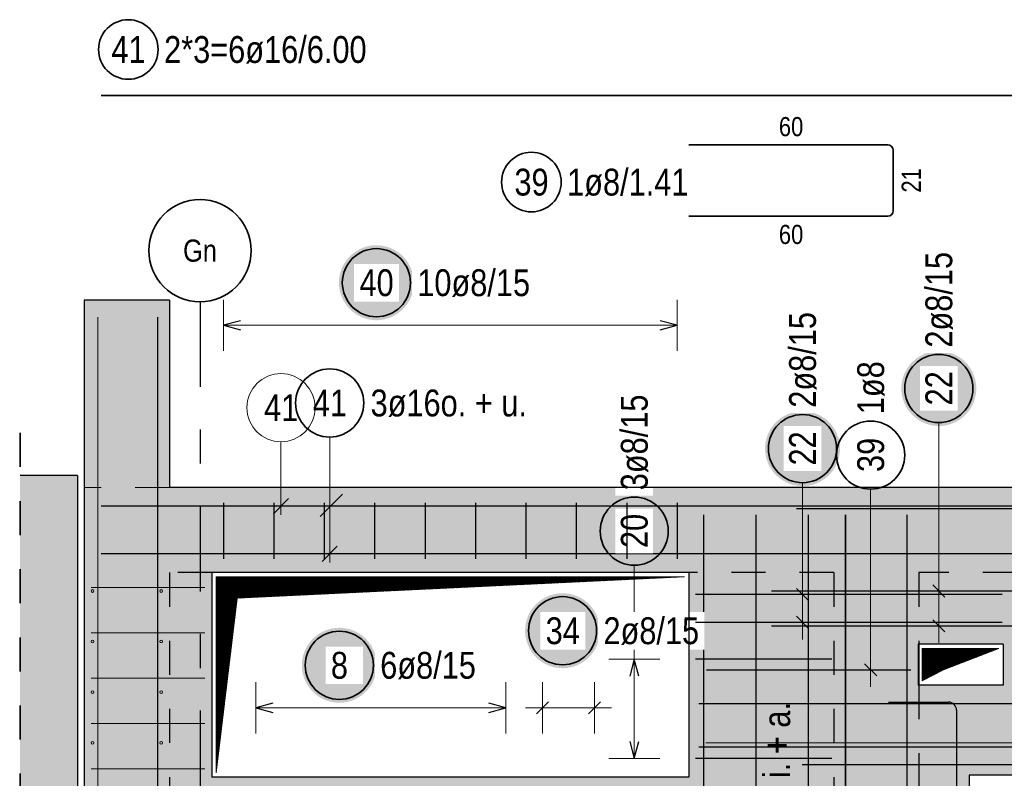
# Model space of a CAD drawing. Header units: millimetres. Extents: x -4.8 to 49, y -12 to 21.
# Tile 29 of 56: x 26.1 to 29, y 6.6 to 8.8. Entities that reach past the tile are written whole.
import ezdxf
from ezdxf.enums import TextEntityAlignment as Align

# ---------------------------------------------------------------- set-up
doc = ezdxf.new("R2010")
doc.units = ezdxf.units.MM
doc.linetypes.add('DASHDOTX2', pattern=[2, 1, -0.5, 0, -0.5])
doc.linetypes.add('HIDDEN', pattern=[0.375, 0.25, -0.125])
doc.layers.add('Achsen', color=7, linetype='Continuous', lineweight=20)
doc.layers.add('nplo Bewehrung', color=7, linetype='Continuous', lineweight=20)
doc.styles.add('Arial Narrow', font='ARIALN.TTF')
pattern_1 = [(45, (0, 0), (-0.00183847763, 0.00183847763), [])]

msp = doc.modelspace()

# ---------------------------------------------------------------- hatches: boundary and pattern name
at = {"lineweight": 25, "true_color": 0xffffff}
for points in [[(27.234274, 8.047849), (27.234207, 8.051688), (27.234006, 8.055522), (27.233672, 8.059347), (27.233204, 8.063158), (27.232603, 8.06695), (27.23187, 8.070719), (27.231007, 8.07446), (27.230013, 8.078169), (27.22889, 8.081841), (27.22764, 8.085471), (27.226264, 8.089055), (27.224764, 8.09259), (27.223142, 8.096069), (27.221398, 8.099491), (27.219537, 8.102849), (27.21756, 8.10614), (27.215468, 8.10936), (27.213266, 8.112505), (27.210955, 8.115571), (27.208539, 8.118555), (27.20602, 8.121453), (27.203402, 8.124261), (27.200687, 8.126976), (27.197879, 8.129595), (27.194981, 8.132114), (27.191997, 8.13453), (27.188931, 8.136841), (27.185785, 8.139043), (27.182565, 8.141134), (27.179274, 8.143111), (27.175916, 8.144973), (27.172495, 8.146716), (27.169015, 8.148339), (27.165481, 8.149839), (27.161896, 8.151215), (27.158266, 8.152465), (27.154594, 8.153587), (27.150886, 8.154581), (27.147145, 8.155445), (27.143376, 8.156178), (27.139583, 8.156778), (27.135772, 8.157246), (27.131947, 8.157581), (27.128113, 8.157782), (27.124274, 8.157849), (27.120435, 8.157782), (27.116601, 8.157581), (27.112776, 8.157246), (27.108965, 8.156778), (27.105173, 8.156178), (27.101404, 8.155445), (27.097663, 8.154581), (27.093954, 8.153587), (27.090282, 8.152465), (27.086652, 8.151215), (27.083067, 8.149839), (27.079533, 8.148339), (27.076053, 8.146716), (27.072632, 8.144973), (27.069274, 8.143111), (27.065983, 8.141134), (27.062763, 8.139043), (27.059618, 8.136841), (27.056551, 8.13453), (27.053568, 8.132114), (27.05067, 8.129595), (27.047862, 8.126976), (27.045147, 8.124261), (27.042528, 8.121453), (27.040009, 8.118555), (27.037593, 8.115571), (27.035282, 8.112505), (27.03308, 8.10936), (27.030989, 8.10614), (27.029011, 8.102849), (27.02715, 8.099491), (27.025407, 8.096069), (27.023784, 8.09259), (27.022284, 8.089055), (27.020908, 8.085471), (27.019658, 8.081841), (27.018535, 8.078169), (27.017542, 8.07446), (27.016678, 8.070719), (27.015945, 8.06695), (27.015345, 8.063158), (27.014877, 8.059347), (27.014542, 8.055522), (27.014341, 8.051688), (27.014274, 8.047849), (27.014341, 8.04401), (27.014542, 8.040175), (27.014877, 8.036351), (27.015345, 8.03254), (27.015945, 8.028747), (27.016678, 8.024978), (27.017542, 8.021237), (27.018535, 8.017529), (27.019658, 8.013857), (27.020908, 8.010226), (27.022284, 8.006642), (27.023784, 8.003108), (27.025407, 7.999628), (27.02715, 7.996207), (27.029011, 7.992849), (27.030989, 7.989558), (27.03308, 7.986337), (27.035282, 7.983192), (27.037593, 7.980126), (27.040009, 7.977142), (27.042528, 7.974244), (27.045147, 7.971436), (27.047862, 7.968721), (27.05067, 7.966103), (27.053568, 7.963584), (27.056551, 7.961167), (27.059618, 7.958857), (27.062763, 7.956655), (27.065983, 7.954563), (27.069274, 7.952586), (27.072632, 7.950724), (27.076053, 7.948981), (27.079533, 7.947359), (27.083067, 7.945858), (27.086652, 7.944482), (27.090282, 7.943232), (27.093954, 7.94211), (27.097663, 7.941116), (27.101404, 7.940252), (27.105173, 7.93952), (27.108965, 7.938919), (27.112776, 7.938451), (27.116601, 7.938117), (27.120435, 7.937916), (27.124274, 7.937849), (27.128113, 7.937916), (27.131947, 7.938117), (27.135772, 7.938451), (27.139583, 7.938919), (27.143376, 7.93952), (27.147145, 7.940252), (27.150886, 7.941116), (27.154594, 7.94211), (27.158266, 7.943232), (27.161896, 7.944482), (27.165481, 7.945858), (27.169015, 7.947359), (27.172495, 7.948981), (27.175916, 7.950724), (27.179274, 7.952586), (27.182565, 7.954563), (27.185785, 7.956655), (27.188931, 7.958857), (27.191997, 7.961167), (27.194981, 7.963584), (27.197879, 7.966103), (27.200687, 7.968721), (27.203402, 7.971436), (27.20602, 7.974244), (27.208539, 7.977142), (27.210955, 7.980126), (27.213266, 7.983192), (27.215468, 7.986337), (27.21756, 7.989558), (27.219537, 7.992849), (27.221398, 7.996207), (27.223142, 7.999628), (27.224764, 8.003108), (27.226264, 8.006642), (27.22764, 8.010226), (27.22889, 8.013857), (27.230013, 8.017529), (27.231007, 8.021237), (27.23187, 8.024978), (27.232603, 8.028747), (27.233204, 8.03254), (27.233672, 8.036351), (27.234006, 8.040175)], [(28.885, 7.737325), (28.884933, 7.741164), (28.884732, 7.744999), (28.884397, 7.748823), (28.883929, 7.752634), (28.883329, 7.756427), (28.882596, 7.760196), (28.881733, 7.763937), (28.880739, 7.767645), (28.879616, 7.771317), (28.878366, 7.774948), (28.87699, 7.778532), (28.87549, 7.782066), (28.873867, 7.785546), (28.872124, 7.788967), (28.870263, 7.792325), (28.868285, 7.795616), (28.866194, 7.798837), (28.863992, 7.801982), (28.861681, 7.805048), (28.859265, 7.808032), (28.856746, 7.81093), (28.854127, 7.813738), (28.851412, 7.816453), (28.848604, 7.819071), (28.845707, 7.82159), (28.842723, 7.824007), (28.839656, 7.826317), (28.836511, 7.828519), (28.833291, 7.830611), (28.83, 7.832588), (28.826642, 7.83445), (28.823221, 7.836193), (28.819741, 7.837815), (28.816207, 7.839316), (28.812622, 7.840692), (28.808992, 7.841942), (28.80532, 7.843064), (28.801611, 7.844058), (28.79787, 7.844922), (28.794101, 7.845654), (28.790309, 7.846255), (28.786498, 7.846723), (28.782673, 7.847057), (28.778839, 7.847258), (28.775, 7.847325), (28.771161, 7.847258), (28.767327, 7.847057), (28.763502, 7.846723), (28.759691, 7.846255), (28.755899, 7.845654), (28.75213, 7.844922), (28.748389, 7.844058), (28.74468, 7.843064), (28.741008, 7.841942), (28.737378, 7.840692), (28.733793, 7.839316), (28.730259, 7.837815), (28.726779, 7.836193), (28.723358, 7.83445), (28.72, 7.832588), (28.716709, 7.830611), (28.713489, 7.828519), (28.710344, 7.826317), (28.707277, 7.824007), (28.704293, 7.82159), (28.701396, 7.819071), (28.698588, 7.816453), (28.695873, 7.813738), (28.693254, 7.81093), (28.690735, 7.808032), (28.688319, 7.805048), (28.686008, 7.801982), (28.683806, 7.798837), (28.681715, 7.795616), (28.679737, 7.792325), (28.677876, 7.788967), (28.676133, 7.785546), (28.67451, 7.782066), (28.67301, 7.778532), (28.671634, 7.774948), (28.670384, 7.771317), (28.669261, 7.767645), (28.668267, 7.763937), (28.667404, 7.760196), (28.666671, 7.756427), (28.666071, 7.752634), (28.665603, 7.748823), (28.665268, 7.744999), (28.665067, 7.741164), (28.665, 7.737325), (28.665067, 7.733486), (28.665268, 7.729652), (28.665603, 7.725827), (28.666071, 7.722016), (28.666671, 7.718224), (28.667404, 7.714455), (28.668267, 7.710714), (28.669261, 7.707005), (28.670384, 7.703333), (28.671634, 7.699703), (28.67301, 7.696119), (28.67451, 7.692584), (28.676133, 7.689105), (28.677876, 7.685683), (28.679737, 7.682325), (28.681715, 7.679034), (28.683806, 7.675814), (28.686008, 7.672669), (28.688319, 7.669603), (28.690735, 7.666619), (28.693254, 7.663721), (28.695873, 7.660913), (28.698588, 7.658198), (28.701396, 7.655579), (28.704293, 7.65306), (28.707277, 7.650644), (28.710344, 7.648333), (28.713489, 7.646131), (28.716709, 7.64404), (28.72, 7.642063), (28.723358, 7.640201), (28.726779, 7.638458), (28.730259, 7.636835), (28.733793, 7.635335), (28.737378, 7.633959), (28.741008, 7.632709), (28.74468, 7.631587), (28.748389, 7.630593), (28.75213, 7.629729), (28.755899, 7.628997), (28.759691, 7.628396), (28.763502, 7.627928), (28.767327, 7.627593), (28.771161, 7.627392), (28.775, 7.627325), (28.778839, 7.627392), (28.782673, 7.627593), (28.786498, 7.627928), (28.790309, 7.628396), (28.794101, 7.628997), (28.79787, 7.629729), (28.801611, 7.630593), (28.80532, 7.631587), (28.808992, 7.632709), (28.812622, 7.633959), (28.816207, 7.635335), (28.819741, 7.636835), (28.823221, 7.638458), (28.826642, 7.640201), (28.83, 7.642063), (28.833291, 7.64404), (28.836511, 7.646131), (28.839656, 7.648333), (28.842723, 7.650644), (28.845707, 7.65306), (28.848604, 7.655579), (28.851412, 7.658198), (28.854127, 7.660913), (28.856746, 7.663721), (28.859265, 7.666619), (28.861681, 7.669603), (28.863992, 7.672669), (28.866194, 7.675814), (28.868285, 7.679034), (28.870263, 7.682325), (28.872124, 7.685683), (28.873867, 7.689105), (28.87549, 7.692584), (28.87699, 7.696119), (28.878366, 7.699703), (28.879616, 7.703333), (28.880739, 7.707005), (28.881733, 7.710714), (28.882596, 7.714455), (28.883329, 7.718224), (28.883929, 7.722016), (28.884397, 7.725827), (28.884732, 7.729652)], [(28.485, 7.560965), (28.484933, 7.564804), (28.484732, 7.568638), (28.484397, 7.572463), (28.483929, 7.576274), (28.483329, 7.580067), (28.482596, 7.583836), (28.481733, 7.587577), (28.480739, 7.591285), (28.479616, 7.594957), (28.478366, 7.598587), (28.47699, 7.602172), (28.47549, 7.605706), (28.473867, 7.609186), (28.472124, 7.612607), (28.470263, 7.615965), (28.468285, 7.619256), (28.466194, 7.622476), (28.463992, 7.625622), (28.461681, 7.628688), (28.459265, 7.631672), (28.456746, 7.63457), (28.454127, 7.637378), (28.451412, 7.640093), (28.448604, 7.642711), (28.445707, 7.64523), (28.442723, 7.647646), (28.439656, 7.649957), (28.436511, 7.652159), (28.433291, 7.654251), (28.43, 7.656228), (28.426642, 7.658089), (28.423221, 7.659833), (28.419741, 7.661455), (28.416207, 7.662955), (28.412622, 7.664331), (28.408992, 7.665581), (28.40532, 7.666704), (28.401611, 7.667698), (28.39787, 7.668561), (28.394101, 7.669294), (28.390309, 7.669895), (28.386498, 7.670363), (28.382673, 7.670697), (28.378839, 7.670898), (28.375, 7.670965), (28.371161, 7.670898), (28.367327, 7.670697), (28.363502, 7.670363), (28.359691, 7.669895), (28.355899, 7.669294), (28.35213, 7.668561), (28.348389, 7.667698), (28.34468, 7.666704), (28.341008, 7.665581), (28.337378, 7.664331), (28.333793, 7.662955), (28.330259, 7.661455), (28.326779, 7.659833), (28.323358, 7.658089), (28.32, 7.656228), (28.316709, 7.654251), (28.313489, 7.652159), (28.310344, 7.649957), (28.307277, 7.647646), (28.304293, 7.64523), (28.301396, 7.642711), (28.298588, 7.640093), (28.295873, 7.637378), (28.293254, 7.63457), (28.290735, 7.631672), (28.288319, 7.628688), (28.286008, 7.625622), (28.283806, 7.622476), (28.281715, 7.619256), (28.279737, 7.615965), (28.277876, 7.612607), (28.276133, 7.609186), (28.27451, 7.605706), (28.27301, 7.602172), (28.271634, 7.598587), (28.270384, 7.594957), (28.269261, 7.591285), (28.268267, 7.587577), (28.267404, 7.583836), (28.266671, 7.580067), (28.266071, 7.576274), (28.265603, 7.572463), (28.265268, 7.568638), (28.265067, 7.564804), (28.265, 7.560965), (28.265067, 7.557126), (28.265268, 7.553292), (28.265603, 7.549467), (28.266071, 7.545656), (28.266671, 7.541864), (28.267404, 7.538095), (28.268267, 7.534354), (28.269261, 7.530645), (28.270384, 7.526973), (28.271634, 7.523343), (28.27301, 7.519759), (28.27451, 7.516224), (28.276133, 7.512744), (28.277876, 7.509323), (28.279737, 7.505965), (28.281715, 7.502674), (28.283806, 7.499454), (28.286008, 7.496309), (28.288319, 7.493242), (28.290735, 7.490259), (28.293254, 7.487361), (28.295873, 7.484553), (28.298588, 7.481838), (28.301396, 7.479219), (28.304293, 7.4767), (28.307277, 7.474284), (28.310344, 7.471973), (28.313489, 7.469771), (28.316709, 7.46768), (28.32, 7.465702), (28.323358, 7.463841), (28.326779, 7.462098), (28.330259, 7.460475), (28.333793, 7.458975), (28.337378, 7.457599), (28.341008, 7.456349), (28.34468, 7.455226), (28.348389, 7.454233), (28.35213, 7.453369), (28.355899, 7.452636), (28.359691, 7.452036), (28.363502, 7.451568), (28.367327, 7.451233), (28.371161, 7.451032), (28.375, 7.450965), (28.378839, 7.451032), (28.382673, 7.451233), (28.386498, 7.451568), (28.390309, 7.452036), (28.394101, 7.452636), (28.39787, 7.453369), (28.401611, 7.454233), (28.40532, 7.455226), (28.408992, 7.456349), (28.412622, 7.457599), (28.416207, 7.458975), (28.419741, 7.460475), (28.423221, 7.462098), (28.426642, 7.463841), (28.43, 7.465702), (28.433291, 7.46768), (28.436511, 7.469771), (28.439656, 7.471973), (28.442723, 7.474284), (28.445707, 7.4767), (28.448604, 7.479219), (28.451412, 7.481838), (28.454127, 7.484553), (28.456746, 7.487361), (28.459265, 7.490259), (28.461681, 7.493242), (28.463992, 7.496309), (28.466194, 7.499454), (28.468285, 7.502674), (28.470263, 7.505965), (28.472124, 7.509323), (28.473867, 7.512744), (28.47549, 7.516224), (28.47699, 7.519759), (28.478366, 7.523343), (28.479616, 7.526973), (28.480739, 7.530645), (28.481733, 7.534354), (28.482596, 7.538095), (28.483329, 7.541864), (28.483929, 7.545656), (28.484397, 7.549467), (28.484732, 7.553292)], [(27.780684, 7.026425), (27.780617, 7.030264), (27.780416, 7.034099), (27.780081, 7.037924), (27.779613, 7.041734), (27.779013, 7.045527), (27.77828, 7.049296), (27.777416, 7.053037), (27.776422, 7.056745), (27.7753, 7.060417), (27.77405, 7.064048), (27.772674, 7.067632), (27.771174, 7.071166), (27.769551, 7.074646), (27.767808, 7.078067), (27.765946, 7.081425), (27.763969, 7.084717), (27.761878, 7.087937), (27.759676, 7.091082), (27.757365, 7.094148), (27.754949, 7.097132), (27.75243, 7.10003), (27.749811, 7.102838), (27.747096, 7.105553), (27.744288, 7.108171), (27.74139, 7.11069), (27.738406, 7.113107), (27.73534, 7.115417), (27.732195, 7.11762), (27.728975, 7.119711), (27.725684, 7.121688), (27.722326, 7.12355), (27.718905, 7.125293), (27.715425, 7.126915), (27.71189, 7.128416), (27.708306, 7.129792), (27.704676, 7.131042), (27.701004, 7.132164), (27.697295, 7.133158), (27.693554, 7.134022), (27.689785, 7.134754), (27.685993, 7.135355), (27.682182, 7.135823), (27.678357, 7.136157), (27.674523, 7.136358), (27.670684, 7.136425), (27.666845, 7.136358), (27.66301, 7.136157), (27.659186, 7.135823), (27.655375, 7.135355), (27.651582, 7.134754), (27.647813, 7.134022), (27.644072, 7.133158), (27.640364, 7.132164), (27.636692, 7.131042), (27.633061, 7.129792), (27.629477, 7.128416), (27.625943, 7.126915), (27.622463, 7.125293), (27.619042, 7.12355), (27.615684, 7.121688), (27.612393, 7.119711), (27.609172, 7.11762), (27.606027, 7.115417), (27.602961, 7.113107), (27.599977, 7.11069), (27.597079, 7.108171), (27.594271, 7.105553), (27.591556, 7.102838), (27.588938, 7.10003), (27.586419, 7.097132), (27.584003, 7.094148), (27.581692, 7.091082), (27.57949, 7.087937), (27.577398, 7.084717), (27.575421, 7.081425), (27.573559, 7.078067), (27.571816, 7.074646), (27.570194, 7.071166), (27.568693, 7.067632), (27.567318, 7.064048), (27.566067, 7.060417), (27.564945, 7.056745), (27.563951, 7.053037), (27.563087, 7.049296), (27.562355, 7.045527), (27.561754, 7.041734), (27.561286, 7.037924), (27.560952, 7.034099), (27.560751, 7.030264), (27.560684, 7.026425), (27.560751, 7.022586), (27.560952, 7.018752), (27.561286, 7.014927), (27.561754, 7.011116), (27.562355, 7.007324), (27.563087, 7.003555), (27.563951, 6.999814), (27.564945, 6.996105), (27.566067, 6.992434), (27.567318, 6.988803), (27.568693, 6.985219), (27.570194, 6.981684), (27.571816, 6.978205), (27.573559, 6.974784), (27.575421, 6.971425), (27.577398, 6.968134), (27.57949, 6.964914), (27.581692, 6.961769), (27.584003, 6.958703), (27.586419, 6.955719), (27.588938, 6.952821), (27.591556, 6.950013), (27.594271, 6.947298), (27.597079, 6.944679), (27.599977, 6.94216), (27.602961, 6.939744), (27.606027, 6.937434), (27.609172, 6.935231), (27.612393, 6.93314), (27.615684, 6.931163), (27.619042, 6.929301), (27.622463, 6.927558), (27.625943, 6.925935), (27.629477, 6.924435), (27.633061, 6.923059), (27.636692, 6.921809), (27.640364, 6.920687), (27.644072, 6.919693), (27.647813, 6.918829), (27.651582, 6.918097), (27.655375, 6.917496), (27.659186, 6.917028), (27.66301, 6.916693), (27.666845, 6.916492), (27.670684, 6.916425), (27.674523, 6.916492), (27.678357, 6.916693), (27.682182, 6.917028), (27.685993, 6.917496), (27.689785, 6.918097), (27.693554, 6.918829), (27.697295, 6.919693), (27.701004, 6.920687), (27.704676, 6.921809), (27.708306, 6.923059), (27.71189, 6.924435), (27.715425, 6.925935), (27.718905, 6.927558), (27.722326, 6.929301), (27.725684, 6.931163), (27.728975, 6.93314), (27.732195, 6.935231), (27.73534, 6.937434), (27.738406, 6.939744), (27.74139, 6.94216), (27.744288, 6.944679), (27.747096, 6.947298), (27.749811, 6.950013), (27.75243, 6.952821), (27.754949, 6.955719), (27.757365, 6.958703), (27.759676, 6.961769), (27.761878, 6.964914), (27.763969, 6.968134), (27.765946, 6.971425), (27.767808, 6.974784), (27.769551, 6.978205), (27.771174, 6.981684), (27.772674, 6.985219), (27.77405, 6.988803), (27.7753, 6.992434), (27.776422, 6.996105), (27.777416, 6.999814), (27.77828, 7.003555), (27.779013, 7.007324), (27.779613, 7.011116), (27.780081, 7.014927), (27.780416, 7.018752)], [(27.125466, 6.925), (27.125399, 6.928839), (27.125198, 6.932673), (27.124864, 6.936498), (27.124396, 6.940309), (27.123795, 6.944101), (27.123062, 6.94787), (27.122199, 6.951611), (27.121205, 6.95532), (27.120082, 6.958992), (27.118832, 6.962622), (27.117456, 6.966207), (27.115956, 6.969741), (27.114333, 6.973221), (27.11259, 6.976642), (27.110729, 6.98), (27.108751, 6.983291), (27.10666, 6.986511), (27.104458, 6.989656), (27.102147, 6.992723), (27.099731, 6.995707), (27.097212, 6.998604), (27.094594, 7.001412), (27.091879, 7.004127), (27.08907, 7.006746), (27.086173, 7.009265), (27.083189, 7.011681), (27.080123, 7.013992), (27.076977, 7.016194), (27.073757, 7.018285), (27.070466, 7.020263), (27.067108, 7.022124), (27.063687, 7.023867), (27.060207, 7.02549), (27.056673, 7.02699), (27.053088, 7.028366), (27.049458, 7.029616), (27.045786, 7.030739), (27.042078, 7.031733), (27.038336, 7.032596), (27.034567, 7.033329), (27.030775, 7.033929), (27.026964, 7.034397), (27.023139, 7.034732), (27.019305, 7.034933), (27.015466, 7.035), (27.011627, 7.034933), (27.007793, 7.034732), (27.003968, 7.034397), (27.000157, 7.033929), (26.996365, 7.033329), (26.992596, 7.032596), (26.988855, 7.031733), (26.985146, 7.030739), (26.981474, 7.029616), (26.977844, 7.028366), (26.974259, 7.02699), (26.970725, 7.02549), (26.967245, 7.023867), (26.963824, 7.022124), (26.960466, 7.020263), (26.957175, 7.018285), (26.953955, 7.016194), (26.95081, 7.013992), (26.947743, 7.011681), (26.944759, 7.009265), (26.941862, 7.006746), (26.939054, 7.004127), (26.936339, 7.001412), (26.93372, 6.998604), (26.931201, 6.995707), (26.928785, 6.992723), (26.926474, 6.989656), (26.924272, 6.986511), (26.922181, 6.983291), (26.920203, 6.98), (26.918342, 6.976642), (26.916599, 6.973221), (26.914976, 6.969741), (26.913476, 6.966207), (26.9121, 6.962622), (26.91085, 6.958992), (26.909727, 6.95532), (26.908734, 6.951611), (26.90787, 6.94787), (26.907137, 6.944101), (26.906537, 6.940309), (26.906069, 6.936498), (26.905734, 6.932673), (26.905533, 6.928839), (26.905466, 6.925), (26.905533, 6.921161), (26.905734, 6.917327), (26.906069, 6.913502), (26.906537, 6.909691), (26.907137, 6.905899), (26.90787, 6.90213), (26.908734, 6.898389), (26.909727, 6.89468), (26.91085, 6.891008), (26.9121, 6.887378), (26.913476, 6.883793), (26.914976, 6.880259), (26.916599, 6.876779), (26.918342, 6.873358), (26.920203, 6.87), (26.922181, 6.866709), (26.924272, 6.863489), (26.926474, 6.860344), (26.928785, 6.857277), (26.931201, 6.854293), (26.93372, 6.851396), (26.936339, 6.848588), (26.939054, 6.845873), (26.941862, 6.843254), (26.944759, 6.840735), (26.947743, 6.838319), (26.95081, 6.836008), (26.953955, 6.833806), (26.957175, 6.831715), (26.960466, 6.829737), (26.963824, 6.827876), (26.967245, 6.826133), (26.970725, 6.82451), (26.974259, 6.82301), (26.977844, 6.821634), (26.981474, 6.820384), (26.985146, 6.819261), (26.988855, 6.818267), (26.992596, 6.817404), (26.996365, 6.816671), (27.000157, 6.816071), (27.003968, 6.815603), (27.007793, 6.815268), (27.011627, 6.815067), (27.015466, 6.815), (27.019305, 6.815067), (27.023139, 6.815268), (27.026964, 6.815603), (27.030775, 6.816071), (27.034567, 6.816671), (27.038336, 6.817404), (27.042078, 6.818267), (27.045786, 6.819261), (27.049458, 6.820384), (27.053088, 6.821634), (27.056673, 6.82301), (27.060207, 6.82451), (27.063687, 6.826133), (27.067108, 6.827876), (27.070466, 6.829737), (27.073757, 6.831715), (27.076977, 6.833806), (27.080123, 6.836008), (27.083189, 6.838319), (27.086173, 6.840735), (27.08907, 6.843254), (27.091879, 6.845873), (27.094594, 6.848588), (27.097212, 6.851396), (27.099731, 6.854293), (27.102147, 6.857277), (27.104458, 6.860344), (27.10666, 6.863489), (27.108751, 6.866709), (27.110729, 6.87), (27.11259, 6.873358), (27.114333, 6.876779), (27.115956, 6.880259), (27.117456, 6.883793), (27.118832, 6.887378), (27.120082, 6.891008), (27.121205, 6.89468), (27.122199, 6.898389), (27.123062, 6.90213), (27.123795, 6.905899), (27.124396, 6.909691), (27.124864, 6.913502), (27.125198, 6.917327)]]:
    msp.add_hatch(color=7, dxfattribs=at).paths.add_polyline_path(points)
at = {"lineweight": 50, "true_color": 0xd7ffd7}
for points in [[(26.26661, 7.447038), (26.51661, 7.447038), (26.51661, 7.997038), (26.26661, 7.997038)], [(26.078388, 6.977038), (26.24661, 6.977038), (26.24661, 7.482038), (26.078388, 7.482038)], [(35.79385, 7.267038), (35.796326, 7.267038), (35.796326, 7.447038), (26.26661, 7.447038), (26.26661, 7.197038), (35.79385, 7.197038)], [(26.26661, 4.267038), (26.51661, 4.267038), (26.51661, 7.197038), (26.26661, 7.197038)], [(26.078388, 4.017044), (26.24661, 4.017044), (26.24661, 6.977038), (26.078388, 6.977038)]]:
    msp.add_hatch(color=254, dxfattribs=at).paths.add_polyline_path(points)
h = msp.add_hatch(color=254, dxfattribs=at)
h.paths.add_polyline_path([(29.874263, 4.267038), (35.54385, 4.267038), (35.54385, 6.847038), (35.343951, 6.847038), (35.343951, 6.997038), (35.54385, 6.997038), (35.54385, 7.197038), (30.504145, 7.197038), (30.504145, 6.897044), (29.204145, 6.897044), (29.204145, 7.197038), (28.041061, 7.197038), (28.041061, 6.597044), (26.641061, 6.597044), (26.641061, 7.197038), (26.51661, 7.197038), (26.51661, 6.327038), (26.71661, 6.327038), (26.71661, 6.267038), (26.51661, 6.267038), (26.51661, 6.127038), (26.71661, 6.127038), (26.71661, 6.067038), (26.51661, 6.067038), (26.51661, 4.267038), (28.864263, 4.267038), (28.864263, 6.602038), (29.874263, 6.602038)])
h.paths.add_polyline_path([(30.744844, 6.882044), (30.744844, 7.182044), (31.044844, 7.182044), (31.044844, 6.882044)])
h.paths.add_polyline_path([(27.81811, 6.127038), (27.55811, 6.127038), (27.55811, 6.327038), (27.81811, 6.327038)])
h.paths.add_polyline_path([(31.144844, 6.907038), (31.144844, 7.157038), (31.394844, 7.157038), (31.394844, 6.907038)])
h.paths.add_polyline_path([(31.494844, 6.907038), (31.494844, 7.157038), (31.744844, 7.157038), (31.744844, 6.907038)])
h.paths.add_polyline_path([(31.844845, 6.907038), (31.844845, 7.157038), (32.094845, 7.157038), (32.094845, 6.907038)])
h.paths.add_polyline_path([(28.266609, 4.337038), (28.266584, 4.338609), (28.26651, 4.340178), (28.266387, 4.341744), (28.266215, 4.343305), (28.265994, 4.34486), (28.265724, 4.346407), (28.265405, 4.347945), (28.265038, 4.349473), (28.264624, 4.350988), (28.264162, 4.352489), (28.263653, 4.353975), (28.263098, 4.355444), (28.262497, 4.356896), (28.261851, 4.358327), (28.261159, 4.359738), (28.260424, 4.361126), (28.259646, 4.36249), (28.258826, 4.363829), (28.257963, 4.365142), (28.25706, 4.366427), (28.256117, 4.367683), (28.255135, 4.368909), (28.254115, 4.370104), (28.253058, 4.371265), (28.251964, 4.372393), (28.250837, 4.373487), (28.249675, 4.374544), (28.24848, 4.375564), (28.247255, 4.376546), (28.245998, 4.377489), (28.244713, 4.378392), (28.2434, 4.379255), (28.242061, 4.380075), (28.240697, 4.380853), (28.239309, 4.381588), (28.237898, 4.382279), (28.236467, 4.382926), (28.235015, 4.383527), (28.233546, 4.384082), (28.23206, 4.384591), (28.230559, 4.385053), (28.229044, 4.385467), (28.227516, 4.385834), (28.225978, 4.386152), (28.224431, 4.386423), (28.222876, 4.386644), (28.221315, 4.386816), (28.219749, 4.386939), (28.21818, 4.387013), (28.216609, 4.387038), (28.215039, 4.387013), (28.21347, 4.386939), (28.211904, 4.386816), (28.210342, 4.386644), (28.208787, 4.386423), (28.20724, 4.386152), (28.205702, 4.385834), (28.204175, 4.385467), (28.20266, 4.385053), (28.201158, 4.384591), (28.199672, 4.384082), (28.198203, 4.383527), (28.196752, 4.382926), (28.19532, 4.382279), (28.19391, 4.381588), (28.192521, 4.380853), (28.191157, 4.380075), (28.189818, 4.379255), (28.188505, 4.378392), (28.18722, 4.377489), (28.185964, 4.376546), (28.184738, 4.375564), (28.183544, 4.374544), (28.182382, 4.373487), (28.181254, 4.372393), (28.180161, 4.371265), (28.179104, 4.370104), (28.178083, 4.368909), (28.177101, 4.367683), (28.176158, 4.366427), (28.175255, 4.365142), (28.174393, 4.363829), (28.173572, 4.36249), (28.172794, 4.361126), (28.172059, 4.359738), (28.171368, 4.358327), (28.170721, 4.356896), (28.17012, 4.355444), (28.169565, 4.353975), (28.169056, 4.352489), (28.168594, 4.350988), (28.16818, 4.349473), (28.167813, 4.347945), (28.167495, 4.346407), (28.167225, 4.34486), (28.167003, 4.343305), (28.166831, 4.341744), (28.166708, 4.340178), (28.166634, 4.338609), (28.166609, 4.337038), (28.166634, 4.335468), (28.166708, 4.333899), (28.166831, 4.332333), (28.167003, 4.330771), (28.167225, 4.329216), (28.167495, 4.327669), (28.167813, 4.326131), (28.16818, 4.324604), (28.168594, 4.323089), (28.169056, 4.321587), (28.169565, 4.320101), (28.17012, 4.318632), (28.170721, 4.317181), (28.171368, 4.315749), (28.172059, 4.314339), (28.172794, 4.31295), (28.173572, 4.311586), (28.174393, 4.310247), (28.175255, 4.308934), (28.176158, 4.307649), (28.177101, 4.306393), (28.178083, 4.305167), (28.179104, 4.303973), (28.180161, 4.302811), (28.181254, 4.301683), (28.182382, 4.30059), (28.183544, 4.299533), (28.184738, 4.298512), (28.185964, 4.29753), (28.18722, 4.296587), (28.188505, 4.295684), (28.189818, 4.294822), (28.191157, 4.294001), (28.192521, 4.293223), (28.19391, 4.292488), (28.19532, 4.291797), (28.196752, 4.29115), (28.198203, 4.290549), (28.199672, 4.289994), (28.201158, 4.289485), (28.20266, 4.289023), (28.204175, 4.288609), (28.205702, 4.288242), (28.20724, 4.287924), (28.208787, 4.287654), (28.210342, 4.287432), (28.211904, 4.28726), (28.21347, 4.287137), (28.215039, 4.287063), (28.216609, 4.287038), (28.21818, 4.287063), (28.219749, 4.287137), (28.221315, 4.28726), (28.222876, 4.287432), (28.224431, 4.287654), (28.225978, 4.287924), (28.227516, 4.288242), (28.229044, 4.288609), (28.230559, 4.289023), (28.23206, 4.289485), (28.233546, 4.289994), (28.235015, 4.290549), (28.236467, 4.29115), (28.237898, 4.291797), (28.239309, 4.292488), (28.240697, 4.293223), (28.242061, 4.294001), (28.2434, 4.294822), (28.244713, 4.295684), (28.245998, 4.296587), (28.247255, 4.29753), (28.24848, 4.298512), (28.249675, 4.299533), (28.250837, 4.30059), (28.251964, 4.301683), (28.253058, 4.302811), (28.254115, 4.303973), (28.255135, 4.305167), (28.256117, 4.306393), (28.25706, 4.307649), (28.257963, 4.308934), (28.258826, 4.310247), (28.259646, 4.311586), (28.260424, 4.31295), (28.261159, 4.314339), (28.261851, 4.315749), (28.262497, 4.317181), (28.263098, 4.318632), (28.263653, 4.320101), (28.264162, 4.321587), (28.264624, 4.323089), (28.265038, 4.324604), (28.265405, 4.326131), (28.265724, 4.327669), (28.265994, 4.329216), (28.266215, 4.330771), (28.266387, 4.332333), (28.26651, 4.333899), (28.266584, 4.335468)])
h.paths.add_polyline_path([(32.278997, 6.907038), (32.278997, 7.157038), (32.678997, 7.157038), (32.678997, 6.907038)])
h.paths.add_polyline_path([(28.71414, 6.867044), (28.71414, 6.987044), (28.96414, 6.987044), (28.96414, 6.867044)])
at = {"layer": 'Achsen', "lineweight": 25, "true_color": 0xffffff}
msp.add_hatch(color=7, dxfattribs=at).paths.add_polyline_path([(27.991122, 7.318707), (27.991055, 7.322546), (27.990854, 7.32638), (27.990519, 7.330205), (27.990052, 7.334016), (27.989451, 7.337808), (27.988718, 7.341577), (27.987855, 7.345318), (27.986861, 7.349027), (27.985738, 7.352699), (27.984488, 7.356329), (27.983112, 7.359914), (27.981612, 7.363448), (27.979989, 7.366928), (27.978246, 7.370349), (27.976385, 7.373707), (27.974407, 7.376998), (27.972316, 7.380218), (27.970114, 7.383363), (27.967803, 7.38643), (27.965387, 7.389413), (27.962868, 7.392311), (27.960249, 7.395119), (27.957534, 7.397834), (27.954726, 7.400453), (27.951829, 7.402972), (27.948845, 7.405388), (27.945778, 7.407699), (27.942633, 7.409901), (27.939413, 7.411992), (27.936122, 7.41397), (27.932764, 7.415831), (27.929343, 7.417574), (27.925863, 7.419197), (27.922329, 7.420697), (27.918744, 7.422073), (27.915114, 7.423323), (27.911442, 7.424446), (27.907733, 7.425439), (27.903992, 7.426303), (27.900223, 7.427036), (27.896431, 7.427636), (27.89262, 7.428104), (27.888795, 7.428439), (27.884961, 7.42864), (27.881122, 7.428707), (27.877283, 7.42864), (27.873449, 7.428439), (27.869624, 7.428104), (27.865813, 7.427636), (27.862021, 7.427036), (27.858252, 7.426303), (27.854511, 7.425439), (27.850802, 7.424446), (27.84713, 7.423323), (27.8435, 7.422073), (27.839915, 7.420697), (27.836381, 7.419197), (27.832901, 7.417574), (27.82948, 7.415831), (27.826122, 7.41397), (27.822831, 7.411992), (27.819611, 7.409901), (27.816466, 7.407699), (27.813399, 7.405388), (27.810415, 7.402972), (27.807518, 7.400453), (27.80471, 7.397834), (27.801995, 7.395119), (27.799376, 7.392311), (27.796857, 7.389413), (27.794441, 7.38643), (27.79213, 7.383363), (27.789928, 7.380218), (27.787837, 7.376998), (27.785859, 7.373707), (27.783998, 7.370349), (27.782255, 7.366928), (27.780632, 7.363448), (27.779132, 7.359914), (27.777756, 7.356329), (27.776506, 7.352699), (27.775383, 7.349027), (27.77439, 7.345318), (27.773526, 7.341577), (27.772793, 7.337808), (27.772193, 7.334016), (27.771725, 7.330205), (27.77139, 7.32638), (27.771189, 7.322546), (27.771122, 7.318707), (27.771189, 7.314868), (27.77139, 7.311034), (27.771725, 7.307209), (27.772193, 7.303398), (27.772793, 7.299606), (27.773526, 7.295837), (27.77439, 7.292095), (27.775383, 7.288387), (27.776506, 7.284715), (27.777756, 7.281085), (27.779132, 7.2775), (27.780632, 7.273966), (27.782255, 7.270486), (27.783998, 7.267065), (27.785859, 7.263707), (27.787837, 7.260416), (27.789928, 7.257196), (27.79213, 7.25405), (27.794441, 7.250984), (27.796857, 7.248), (27.799376, 7.245102), (27.801995, 7.242294), (27.80471, 7.239579), (27.807518, 7.236961), (27.810415, 7.234442), (27.813399, 7.232026), (27.816466, 7.229715), (27.819611, 7.227513), (27.822831, 7.225422), (27.826122, 7.223444), (27.82948, 7.221583), (27.832901, 7.219839), (27.836381, 7.218217), (27.839915, 7.216717), (27.8435, 7.215341), (27.84713, 7.214091), (27.850802, 7.212968), (27.854511, 7.211974), (27.858252, 7.211111), (27.862021, 7.210378), (27.865813, 7.209777), (27.869624, 7.209309), (27.873449, 7.208975), (27.877283, 7.208774), (27.881122, 7.208707), (27.884961, 7.208774), (27.888795, 7.208975), (27.89262, 7.209309), (27.896431, 7.209777), (27.900223, 7.210378), (27.903992, 7.211111), (27.907733, 7.211974), (27.911442, 7.212968), (27.915114, 7.214091), (27.918744, 7.215341), (27.922329, 7.216717), (27.925863, 7.218217), (27.929343, 7.219839), (27.932764, 7.221583), (27.936122, 7.223444), (27.939413, 7.225422), (27.942633, 7.227513), (27.945778, 7.229715), (27.948845, 7.232026), (27.951829, 7.234442), (27.954726, 7.236961), (27.957534, 7.239579), (27.960249, 7.242294), (27.962868, 7.245102), (27.965387, 7.248), (27.967803, 7.250984), (27.970114, 7.25405), (27.972316, 7.257196), (27.974407, 7.260416), (27.976385, 7.263707), (27.978246, 7.267065), (27.979989, 7.270486), (27.981612, 7.273966), (27.983112, 7.2775), (27.984488, 7.281085), (27.985738, 7.284715), (27.986861, 7.288387), (27.987855, 7.292095), (27.988718, 7.295837), (27.989451, 7.299606), (27.990052, 7.303398), (27.990519, 7.307209), (27.990854, 7.311034)])
at = {"layer": 'Achsen', "lineweight": 13}
h = msp.add_hatch(dxfattribs=at)
h.set_pattern_fill('Mau', color=6, scale=0.01, angle=45, style=0, pattern_type=2)
h.set_pattern_definition(pattern_1)
h.paths.add_polyline_path([(26.653561, 6.609544), (26.716061, 7.122038), (28.028561, 7.184538), (26.653561, 7.184538)])
h = msp.add_hatch(dxfattribs=at)
h.set_pattern_fill('Mau', color=6, scale=0.01, angle=45, style=0, pattern_type=2)
h.set_pattern_definition(pattern_1)
h.paths.add_polyline_path([(28.72664, 6.879544), (28.78914, 6.912044), (28.95164, 6.974544), (28.72664, 6.974544)])

# ---------------------------------------------------------------- linework, layer by layer
at = {"color": 2, "linetype": 'Continuous', "lineweight": 35}
for p, q in [((32.31661, 8.597371), (26.31661, 8.597371)), ((28.625061, 8.452787), (28.041061, 8.452787)), ((28.641061, 8.258787), (28.641061, 8.436787)), ((28.041061, 8.242787), (28.625061, 8.242787))]:
    msp.add_line(p, q, dxfattribs=at)
at = {"color": 3, "linetype": 'Continuous', "lineweight": 25}
for p, q in [((26.51661, 7.997038), (26.26661, 7.997038)), ((26.26661, 7.997038), (26.26661, 7.447038)), ((26.51661, 7.997038), (26.51661, 7.447038)), ((26.725062, 7.936246), (26.675062, 7.922849)), ((26.675062, 7.922849), (26.725062, 7.909451)), ((28.007061, 7.922849), (27.957061, 7.936246)), ((27.957061, 7.909451), (28.007061, 7.922849)), ((26.24661, 7.482038), (26.078388, 7.482038)), ((26.24661, 7.482038), (26.24661, 6.977038)), ((26.26661, 7.447038), (26.26661, 7.197038)), ((26.959044, 7.361703), (27.024738, 7.427397)), ((26.675062, 7.402038), (26.675062, 7.237038)), ((26.823062, 7.402038), (26.823062, 7.237038)), ((26.971062, 7.402038), (26.971062, 7.237038)), ((27.119062, 7.402038), (27.119062, 7.237038)), ((27.267062, 7.402038), (27.267062, 7.237038)), ((27.415061, 7.402038), (27.415061, 7.237038)), ((27.563061, 7.402038), (27.563061, 7.237038)), ((27.711061, 7.402038), (27.711061, 7.237038)), ((28.007061, 7.402038), (28.007061, 7.237038)), ((28.357268, 7.385254), (35.780057, 7.385254)), ((28.50161, 4.267038), (28.50161, 7.367038)), ((28.501708, 4.267038), (28.501708, 7.367038)), ((28.681708, 4.267038), (28.681708, 7.367038)), ((28.681708, 4.267038), (28.681708, 7.367038)), ((26.965101, 7.229941), (27.009295, 7.274135)), ((32.31661, 7.252038), (26.31661, 7.252038)), ((26.26661, 7.197038), (26.26661, 4.267038)), ((28.041061, 7.197038), (26.641061, 7.197038)), ((26.641061, 7.197038), (26.641061, 6.597044)), ((28.284145, 7.143038), (29.184145, 7.143038)), ((28.357322, 7.150716), (28.392678, 7.11536)), ((28.792678, 7.12536), (28.757322, 7.160716)), ((28.961061, 7.133038), (28.061061, 7.133038)), ((28.357322, 7.068722), (28.392678, 7.033366)), ((28.792678, 7.023367), (28.757322, 7.058722)), ((28.284145, 7.041044), (29.184145, 7.041044)), ((26.24661, 6.977038), (26.24661, 4.017044)), ((28.96414, 6.987044), (28.71414, 6.987044)), ((28.71414, 6.987044), (28.71414, 6.867044)), ((28.71661, 6.987044), (28.71661, 6.867044)), ((28.96414, 6.987044), (28.96414, 6.867044)), ((28.092832, 6.911657), (28.692832, 6.911657)), ((28.557322, 6.929335), (28.592678, 6.893979)), ((28.96414, 6.867044), (28.71414, 6.867044)), ((26.82061, 6.813397), (26.77061, 6.8)), ((26.77061, 6.8), (26.82061, 6.786603)), ((27.50411, 6.8), (27.45411, 6.813397)), ((27.45411, 6.786603), (27.50411, 6.8)), ((27.629788, 6.817678), (27.594433, 6.782322)), ((27.781788, 6.817678), (27.746433, 6.782322)), ((28.041061, 6.597044), (26.641061, 6.597044)), ((29.874263, 6.602038), (28.864263, 6.602038)), ((28.864263, 6.602038), (28.864263, 4.267038))]:
    msp.add_line(p, q, dxfattribs=at)
at = {"color": 5, "linetype": 'Continuous', "lineweight": 18}
for p, q in [((26.675062, 7.997849), (26.675062, 7.847849)), ((28.007061, 7.847849), (28.007061, 7.997849)), ((28.007061, 7.922849), (26.675062, 7.922849)), ((28.775, 7.637325), (28.775, 7.193038)), ((26.987198, 7.594866), (26.987198, 7.227038)), ((28.375, 7.460965), (28.375, 7.183038)), ((28.575, 7.441917), (28.575, 6.961657)), ((28.375, 7.001044), (28.375, 7.183038)), ((28.775, 7.193038), (28.775, 6.991044)), ((28.85, 7.143038), (28.7, 7.143038)), ((28.3, 7.133038), (28.45, 7.133038)), ((28.3, 7.051044), (28.45, 7.051044)), ((28.85, 7.041044), (28.7, 7.041044)), ((28.575, 6.861657), (28.575, 6.961657)), ((28.5, 6.911657), (28.65, 6.911657)), ((26.77061, 6.875), (26.77061, 6.725)), ((27.50411, 6.725), (27.50411, 6.875)), ((27.61211, 6.875), (27.61211, 6.725)), ((27.76411, 6.875), (27.76411, 6.725)), ((26.77061, 6.8), (27.50411, 6.8)), ((27.56211, 6.8), (27.81411, 6.8))]:
    msp.add_line(p, q, dxfattribs=at)
at = {"color": 2, "linetype": 'HIDDEN', "lineweight": 35, "ltscale": 0.25}
msp.add_line((26.078388, 7.607038), (26.078388, 3.892044), dxfattribs=at)
at = {"color": 9, "linetype": 'Continuous', "lineweight": 0}
for p, q in [((26.844253, 7.581022), (26.844253, 7.367038)), ((26.822156, 7.369941), (26.86635, 7.414135))]:
    msp.add_line(p, q, dxfattribs=at)
at = {"color": 9, "linetype": 'HIDDEN', "lineweight": 0, "ltscale": 0.25}
msp.add_line((26.51661, 7.447038), (26.26661, 7.447038), dxfattribs=at)
at = {"color": 3, "linetype": 'HIDDEN', "lineweight": 25, "ltscale": 0.25}
for p, q in [((26.641061, 7.197038), (26.51661, 7.197038)), ((26.51661, 7.197038), (26.51661, 6.327038)), ((28.46661, 7.197038), (28.041061, 7.197038)), ((28.46661, 7.197038), (28.46661, 4.267038)), ((29.204145, 7.197038), (28.71661, 7.197038)), ((28.71661, 7.197038), (28.71661, 6.987044)), ((28.71661, 6.867044), (28.71661, 4.267038))]:
    msp.add_line(p, q, dxfattribs=at)
at = {"color": 2, "linetype": 'Continuous', "lineweight": 35}
for centre, radius in [((26.39613, 8.732333), 0.0875), ((27.579091, 8.343141), 0.0875), ((27.124274, 8.047849), 0.1), ((28.775, 7.737325), 0.1), ((26.987198, 7.694866), 0.1), ((28.375, 7.560965), 0.1), ((28.575, 7.541917), 0.1), ((27.670684, 7.026425), 0.1), ((27.015466, 6.925), 0.1)]:
    msp.add_circle(centre, radius, dxfattribs=at)
at = {"color": 9, "linetype": 'Continuous', "lineweight": 0}
msp.add_circle((26.844253, 7.681022), 0.1, dxfattribs=at)
at = {"color": 2, "linetype": 'Continuous', "lineweight": 35}
for centre, start, end in [((28.625061, 8.436787), 0, 90), ((28.625061, 8.258787), 270, 0)]:
    msp.add_arc(centre, 0.016, start, end, dxfattribs=at)
at = {"layer": 'Achsen', "color": 3, "linetype": 'DASHDOTX2', "lineweight": 25, "ltscale": 0.25}
msp.add_line((26.60651, 7.99198), (26.60651, 4.523106), dxfattribs=at)
at = {"layer": 'Achsen', "color": 3, "linetype": 'Continuous', "lineweight": 25}
for p, q in [((28.085061, 4.267038), (28.085061, 7.367038)), ((28.238835, 4.267038), (28.238835, 7.367038)), ((28.39261, 4.267038), (28.39261, 7.367038)), ((27.881122, 6.943038), (27.867725, 6.893038)), ((27.894519, 6.893038), (27.881122, 6.943038)), ((28.461061, 6.943038), (28.061061, 6.943038)), ((28.071061, 6.813044), (35.49385, 6.813044)), ((28.627296, 6.817044), (28.803296, 6.817044)), ((28.827296, 6.793044), (28.827296, 4.257044)), ((27.867725, 6.701044), (27.881122, 6.651044)), ((27.881122, 6.651044), (27.894519, 6.701044)), ((28.071061, 6.686038), (35.49385, 6.686038)), ((28.461061, 6.651044), (28.061061, 6.651044)), ((28.374263, 6.634038), (28.874263, 6.634038)), ((28.874263, 6.634038), (29.874263, 6.634038))]:
    msp.add_line(p, q, dxfattribs=at)
at = {"layer": 'Achsen', "color": 5, "linetype": 'Continuous', "lineweight": 18}
for p, q in [((27.881122, 7.218707), (27.881122, 6.943038)), ((27.956122, 6.943038), (27.806122, 6.943038)), ((27.881122, 6.651044), (27.881122, 6.943038)), ((27.806122, 6.651044), (27.956122, 6.651044))]:
    msp.add_line(p, q, dxfattribs=at)
at = {"layer": 'Achsen', "color": 6, "linetype": 'Continuous', "lineweight": 13}
for p, q in [((26.653561, 6.609544), (26.653561, 7.184538)), ((26.653561, 7.184538), (28.028561, 7.184538)), ((26.716061, 7.122038), (28.028561, 7.184538)), ((26.653561, 6.609544), (26.716061, 7.122038)), ((28.72664, 6.879544), (28.72664, 6.974544)), ((28.72664, 6.974544), (28.95164, 6.974544)), ((28.78914, 6.912044), (28.95164, 6.974544)), ((28.72664, 6.879544), (28.78914, 6.912044))]:
    msp.add_line(p, q, dxfattribs=at)
at = {"layer": 'Achsen', "color": 9, "linetype": 'Continuous', "lineweight": 0}
msp.add_line((28.091061, 6.697044), (35.51385, 6.697044), dxfattribs=at)
at = {"layer": 'Achsen', "color": 2, "linetype": 'Continuous', "lineweight": 35}
for centre, radius in [((26.60651, 8.14198), 0.15), ((27.881122, 7.318707), 0.1)]:
    msp.add_circle(centre, radius, dxfattribs=at)
at = {"layer": 'Achsen', "color": 9, "linetype": 'Continuous', "lineweight": 0}
msp.add_circle((26.078388, 6.977038), 0.00111, dxfattribs=at)
at = {"layer": 'Achsen', "color": 3, "linetype": 'Continuous', "lineweight": 25}
msp.add_arc((28.803296, 6.793044), 0.024, 0, 90, dxfattribs=at)
at = {"layer": 'nplo Bewehrung', "color": 9, "linetype": 'Continuous', "lineweight": 0}
for p, q in [((26.30661, 4.273038), (26.30661, 7.947038)), ((26.306689, 4.273038), (26.306689, 7.947038)), ((26.481689, 4.273038), (26.481689, 7.947038)), ((26.481689, 4.273038), (26.481689, 7.947038)), ((26.482688, 4.271038), (26.482688, 7.947038)), ((26.28661, 7.153038), (26.621061, 7.153038)), ((26.28661, 7.020039), (26.621061, 7.020039)), ((26.28661, 6.887041), (26.621061, 6.887041)), ((26.28661, 6.754043), (26.621061, 6.754043)), ((26.28661, 6.621044), (26.621061, 6.621044))]:
    msp.add_line(p, q, dxfattribs=at)
for centre in [(26.29061, 7.143036), (26.29061, 7.143036), (26.49261, 7.143036), (26.49261, 7.143036), (26.29061, 6.99451), (26.29061, 6.99451), (26.49261, 6.99451), (26.49261, 6.99451), (26.29061, 6.845984), (26.29061, 6.845984), (26.49261, 6.845984), (26.49261, 6.845984), (26.29061, 6.697458), (26.29061, 6.697458), (26.49261, 6.697458), (26.49261, 6.697458)]:
    msp.add_circle(centre, 0.004, dxfattribs=at)

# ---------------------------------------------------------------- texts
at = {"color": 2, "lineweight": 35, "char_height": 0.07875, "attachment_point": 1, "line_spacing_factor": 0.9, "style": 'Arial Narrow'}
for s, insert in [('41', (26.346518, 8.771708)), ('2*3=6ø16/6.00', (26.50113, 8.771708)), ('39', (27.529478, 8.382516)), ('1ø8/1.41', (27.684091, 8.382516)), ('41', (26.937586, 7.734241)), ('3ø16o. + u.', (27.107198, 7.734241))]:
    msp.add_mtext(s, dxfattribs=dict(at, insert=insert))
at = {"color": 3, "lineweight": 25, "char_height": 0.05625, "attachment_point": 1, "line_spacing_factor": 0.9, "style": 'Arial Narrow'}
for insert in [(28.305624, 8.534037), (28.305624, 8.217787)]:
    msp.add_mtext('60', dxfattribs=dict(at, insert=insert))
at = {"color": 3, "lineweight": 25, "insert": (28.666061, 8.31235), "char_height": 0.05625, "attachment_point": 1, "rotation": 90, "line_spacing_factor": 0.9, "style": 'Arial Narrow'}
msp.add_mtext('21', dxfattribs=at)
at = {"color": 2, "lineweight": 35, "insert": (27.244274, 8.087224), "char_height": 0.07875, "attachment_point": 1, "line_spacing_factor": 0.9, "style": 'Arial Narrow', "bg_fill": 3, "box_fill_scale": 1.2, "bg_fill_color": 256, "bg_fill_true_color": 13158600, "bg_fill_transparency": 0}
msp.add_mtext('10ø8/15', dxfattribs=at)
at = {"color": 2, "lineweight": 35, "char_height": 0.07875, "attachment_point": 1, "rotation": 90, "line_spacing_factor": 0.9, "style": 'Arial Narrow'}
for s, insert in [('1ø8', (28.535625, 7.661917)), ('39', (28.535625, 7.492305)), ('2ø12 i. + a.', (28.259927, 6.363246))]:
    msp.add_mtext(s, dxfattribs=dict(at, insert=insert))
at = {"color": 9, "lineweight": 0, "insert": (26.794641, 7.720397), "char_height": 0.07875, "attachment_point": 1, "line_spacing_factor": 0.9, "style": 'Arial Narrow'}
msp.add_mtext('41', dxfattribs=at)
at = {"layer": 'Achsen', "color": 3, "lineweight": 25, "style": 'Arial Narrow'}
msp.add_text('Gn', height=0.065, dxfattribs=at).set_placement((26.60651, 8.14198), align=Align.MIDDLE_CENTER)

# ---------------------------------------------------------------- next in the draw order: texts
at = {"color": 2, "lineweight": 35, "char_height": 0.07875, "attachment_point": 1, "rotation": 90, "line_spacing_factor": 0.9, "style": 'Arial Narrow', "bg_fill": 3, "box_fill_scale": 1.2, "bg_fill_color": 256, "bg_fill_true_color": 13158600, "bg_fill_transparency": 0}
for s, insert in [('2ø8/15', (28.735625, 7.857325)), ('2ø8/15', (28.335625, 7.680965)), ('22', (28.735625, 7.687713)), ('22', (28.335625, 7.511353))]:
    msp.add_mtext(s, dxfattribs=dict(at, insert=insert))
at = {"color": 2, "lineweight": 35, "char_height": 0.07875, "attachment_point": 1, "line_spacing_factor": 0.9, "style": 'Arial Narrow', "bg_fill": 3, "box_fill_scale": 1.2, "bg_fill_color": 256, "bg_fill_true_color": 13158600, "bg_fill_transparency": 0}
for s, insert in [('40', (27.074662, 8.087224)), ('34', (27.621071, 7.0658)), ('2ø8/15', (27.790684, 7.0658)), ('8', (26.99066, 6.964375)), ('6ø8/15', (27.135466, 6.964375))]:
    msp.add_mtext(s, dxfattribs=dict(at, insert=insert))
at = {"layer": 'Achsen', "color": 2, "lineweight": 35, "char_height": 0.07875, "attachment_point": 1, "rotation": 90, "line_spacing_factor": 0.9, "style": 'Arial Narrow', "bg_fill": 3, "box_fill_scale": 1.2, "bg_fill_color": 256, "bg_fill_true_color": 13158600, "bg_fill_transparency": 0}
for s, insert in [('3ø8/15', (27.841747, 7.438707)), ('20', (27.841747, 7.269094))]:
    msp.add_mtext(s, dxfattribs=dict(at, insert=insert))

# ---------------------------------------------------------------- next in the draw order: linework, layer by layer
at = {"color": 3, "linetype": 'Continuous', "lineweight": 25}
for p, q in [((35.796326, 7.447038), (26.51661, 7.447038)), ((27.859061, 7.402038), (27.859061, 7.237038)), ((32.31661, 7.392038), (26.31661, 7.392038)), ((28.041061, 7.197038), (28.041061, 6.597044)), ((28.961061, 7.051044), (28.061061, 7.051044))]:
    msp.add_line(p, q, dxfattribs=at)

doc.saveas('drawing.dxf')
